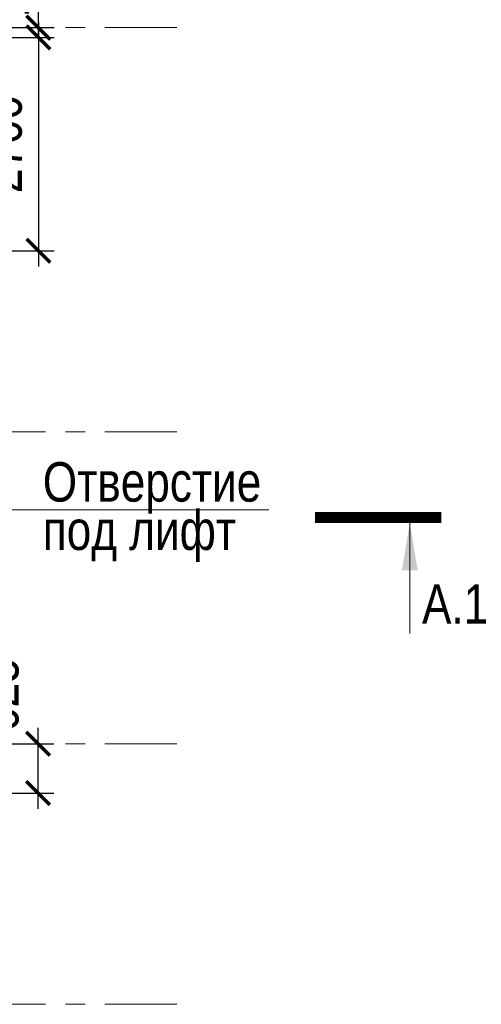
# Model space of a CAD drawing. Header units: inches. Extents: x -7207481 to -7082011, y 6155852 to 6369793.
# Tile 21 of 24: x -7131470 to -7125623, y 6333210 to 6345680. Entities that reach past the tile are written whole.
import ezdxf
from ezdxf.enums import TextEntityAlignment as Align

# ---------------------------------------------------------------- set-up
doc = ezdxf.new("R2010")
doc.units = ezdxf.units.IN
doc.header["$LTSCALE"] = 1000
doc.header["$MEASUREMENT"] = 0
doc.linetypes.add('CENTER', pattern=[2, 1.25, -0.25, 0.25, -0.25])
for name, color, linetype, lineweight in [('СК-100-О(си)', 7, 'CENTER', 15), ('СК-300-Р(азмеры)_ПЛИТЫ', 7, 'Continuous', 20), ('СК-400-Т(екст)', 7, 'Continuous', 20), ('СК-500-С(ечения)', 5, 'Continuous', 40)]:
    doc.layers.add(name, color=color, linetype=linetype, lineweight=lineweight)
doc.styles.add('ARIAL_annotative', font='arial.ttf', dxfattribs={"width": 0.8, "height": 2.5})
doc.styles.add('RUSS', font='arial.ttf', dxfattribs={"width": 0.8})
doc.dimstyles.new('100-200', dxfattribs={"dimscale": 0, "dimtxt": 500, "dimasz": 300, "dimexe": 200, "dimexo": 200, "dimgap": 200, "dimtad": 1, "dimdec": 0, "dimzin": 0, "dimdsep": 46, "dimtxsty": 'RUSS', "dimblk": 'ARCHTICK', "dimcen": 0.096, "dimdle": 200, "dimclrd": 7, "dimclre": 7, "dimclrt": 256, "dimadec": 0, "dimazin": 0, "dimtfac": 1, "dimtdec": 0, "dimtmove": 2, "dimatfit": 3, "dimldrblk": 'OBLIQUE', "dimfxl": 1, "dimtolj": 1, "dimtzin": 0, "dimarcsym": 0})

# ---------------------------------------------------------------- blocks, each defined once
blk = doc.blocks.new('A$C18abd0ee-2эт')
at = {"layer": 'СК-100-О(си)', "linetype": 'CENTER'}
for p, q in [((-25846, 26029.8), (3064.5, 26029.8)), ((-25846, 20909.7), (3064.5, 20909.7)), ((-25846, 16960), (3064.5, 16960)), ((-25846, 13660), (3064.5, 13660))]:
    blk.add_line(p, q, dxfattribs=at)
blk = doc.blocks.new('_ArchTick')
at = {"color": 0, "linetype": 'ByBlock', "const_width": 0.15}
blk.add_lwpolyline([(-0.5, -0.5), (0.5, 0.5)], dxfattribs=at)
blk = doc.blocks.new('*D87')
at = {"layer": 'Defpoints', "color": 0, "transparency": 16777216}
for p in [(-7132887, 6345580), (-7131233, 6345580), (-7132887, 6345455)]:
    blk.add_point(p, dxfattribs=at)
at = {"layer": 'СК-300-Р(азмеры)_ПЛИТЫ', "color": 7, "lineweight": -2, "transparency": 16777216}
for p, q in [((-7131233, 6345580), (-7131233, 6345880)), ((-7132687, 6345580), (-7131033, 6345580)), ((-7131233, 6345455), (-7131233, 6345580)), ((-7132687, 6345455), (-7131033, 6345455)), ((-7131233, 6345455), (-7131233, 6345155))]:
    blk.add_line(p, q, dxfattribs=at)
at = {"layer": 'СК-300-Р(азмеры)_ПЛИТЫ', "color": 7, "lineweight": -2, "transparency": 16777216, "xscale": 300, "yscale": 300, "zscale": 300}
for p, rotation in [((-7131233, 6345580), 270), ((-7131233, 6345455), 90)]:
    blk.add_blockref('_ArchTick', p, dxfattribs=dict(at, rotation=rotation))
at = {"layer": 'СК-300-Р(азмеры)_ПЛИТЫ', "transparency": 16777216, "insert": (-7131598, 6346181), "char_height": 500, "attachment_point": 5, "rotation": 90, "style": 'RUSS'}
blk.add_mtext('\\A1;125', dxfattribs=at)
blk = doc.blocks.new('_Oblique')
at = {"color": 0, "linetype": 'ByBlock', "lineweight": -2}
blk.add_line((-0.5, -0.5), (0.5, 0.5), dxfattribs=at)
blk = doc.blocks.new('*D90')
at = {"layer": 'Defpoints', "color": 0, "transparency": 16777216}
for p in [(-7132887, 6345455), (-7134056, 6342755), (-7131233, 6342755)]:
    blk.add_point(p, dxfattribs=at)
at = {"layer": 'СК-300-Р(азмеры)_ПЛИТЫ', "color": 7, "lineweight": -2, "transparency": 16777216}
for p, q in [((-7131233, 6345655), (-7131233, 6342555)), ((-7132687, 6345455), (-7131033, 6345455)), ((-7133856, 6342755), (-7131033, 6342755))]:
    blk.add_line(p, q, dxfattribs=at)
at = {"layer": 'СК-300-Р(азмеры)_ПЛИТЫ', "color": 7, "lineweight": -2, "transparency": 16777216, "xscale": 300, "yscale": 300, "zscale": 300}
for p, rotation in [((-7131233, 6345455), 90), ((-7131233, 6342755), 270)]:
    blk.add_blockref('_ArchTick', p, dxfattribs=dict(at, rotation=rotation))
at = {"layer": 'СК-300-Р(азмеры)_ПЛИТЫ', "transparency": 16777216, "insert": (-7131689, 6344105), "char_height": 500, "attachment_point": 5, "rotation": 90, "style": 'RUSS'}
blk.add_mtext('\\A1;2700', dxfattribs=at)
blk = doc.blocks.new('*D91')
at = {"layer": 'Defpoints', "color": 0, "transparency": 16777216}
for p in [(-7134056, 6336510), (-7131237, 6336510), (-7134056, 6335885)]:
    blk.add_point(p, dxfattribs=at)
at = {"layer": 'СК-300-Р(азмеры)_ПЛИТЫ', "color": 7, "lineweight": -2, "transparency": 16777216}
for p, q in [((-7131237, 6335685), (-7131237, 6336710)), ((-7133856, 6336510), (-7131037, 6336510)), ((-7133856, 6335885), (-7131037, 6335885))]:
    blk.add_line(p, q, dxfattribs=at)
at = {"layer": 'СК-300-Р(азмеры)_ПЛИТЫ', "color": 7, "lineweight": -2, "transparency": 16777216, "xscale": 300, "yscale": 300, "zscale": 300}
for p, rotation in [((-7131237, 6336510), 90), ((-7131237, 6335885), 270)]:
    blk.add_blockref('_ArchTick', p, dxfattribs=dict(at, rotation=rotation))
at = {"layer": 'СК-300-Р(азмеры)_ПЛИТЫ', "transparency": 16777216, "insert": (-7131731, 6337126), "char_height": 500, "attachment_point": 5, "rotation": 90, "style": 'RUSS'}
blk.add_mtext('\\A1;625', dxfattribs=at)
blk = doc.blocks.new('Сечение')
at = {"layer": 'СК-500-С(ечения)', "linetype": 'Continuous', "lineweight": 15, "ltscale": 100}
blk.add_line((-200, -35), (-200, -735), dxfattribs=at)
at = {"layer": 'СК-500-С(ечения)', "linetype": 'Continuous', "ltscale": 100, "const_width": 70}
blk.add_lwpolyline([(-400, 0), (400, 0)], dxfattribs=at)
at = {"layer": 'СК-500-С(ечения)', "linetype": 'Continuous', "ltscale": 100}
blk.add_solid([(-200, -35), (-250.3, -335.5), (-149.7, -335.5)], dxfattribs=at)
blk = doc.blocks.new('*U269')
at = {"layer": 'СК-400-Т(екст)', "ltscale": 100, "xscale": -0.009999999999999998, "yscale": 0.009999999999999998, "zscale": 0.01, "rotation": 6.149580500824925e-05}
blk.add_blockref('Сечение', (143.109, 0), dxfattribs=at)
at = {"layer": 'СК-500-С(ечения)', "color": 0, "ltscale": 100, "style": 'ARIAL_annotative', "width": 0.8}
blk.add_attdef('НОМЕР_СЕЧЕНИЯ_1_1(НОМЕР_ЛИСТА)', text='', height=2.5, rotation=0.00006, dxfattribs=at).set_placement((1.226, -6.74), align=Align.RIGHT)
blk.add_attdef('НОМЕР_СЕЧЕНИЯ_2_1(НОМЕР_ЛИСТА)', text='', height=2.5, rotation=0.00006, dxfattribs=at).set_placement((145.882, -7.48), align=Align.BOTTOM_LEFT)

msp = doc.modelspace()

# ---------------------------------------------------------------- linework, layer by layer
at = {"layer": 'СК-400-Т(екст)', "color": 7}
msp.add_lwpolyline([(-7131605.6, 6339472.7), (-7128315.7, 6339472.7), (-7128315.7, 6339472.7)], dxfattribs=at)
msp.add_lwpolyline([(-7131605.6, 6339472.7), (-7128315.7, 6339472.7), (-7128315.7, 6339472.7)], dxfattribs=at)

# ---------------------------------------------------------------- block references
msp.add_blockref('A$C18abd0ee-2эт', (-7132545.3, 6319550.4))
at = {"layer": 'СК-500-С(ечения)'}
ref = msp.add_blockref('*U269', (-7155550.2, 6339376.9), dxfattribs=dict(at, xscale=200, yscale=200, zscale=200, rotation=359.9999385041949))
ref.add_attrib('НОМЕР_СЕЧЕНИЯ_2_1(НОМЕР_ЛИСТА)', 'А.1', dxfattribs={"color": 0, "ltscale": 100, "height": 500, "style": 'ARIAL_annotative', "width": 0.8}).set_placement((-7126373.8, 6337881), align=Align.BOTTOM_LEFT)

# ---------------------------------------------------------------- texts
at = {"layer": 'СК-400-Т(екст)', "color": 7, "style": 'RUSS', "width": 0.8}
for s, p in [('Отверстие', (-7131177.1, 6339576.6)), ('Отверстие', (-7131177.1, 6339576.6)), ('под лифт', (-7131177.1, 6338964.6)), ('под лифт', (-7131177.1, 6338964.6))]:
    msp.add_text(s, height=500, dxfattribs=at).set_placement(p)

# ---------------------------------------------------------------- dimensions: what is measured, and where the dimension line sits
at = {"layer": 'СК-300-Р(азмеры)_ПЛИТЫ'}
for base, p1, p2, picture, middle in [((-7131233.4, 6345580.2), (-7132887.4, 6345455.2), (-7132887.4, 6345580.2), '*D87', (-7131598, 6346180.5)), ((-7131236.8, 6336510.4), (-7134055.7, 6335885.4), (-7134055.7, 6336510.4), '*D91', (-7131730.7, 6337125.7))]:
    dim = msp.add_linear_dim(base=base, p1=p1, p2=p2, angle=90, dimstyle='100-200', override={"dimscale": 1}, dxfattribs=at)
    dim.commit()
    dim.dimension.update_dxf_attribs({"geometry": picture, "text_midpoint": middle, "dimtype": 160})
dim = msp.add_linear_dim(base=(-7131233.4, 6342755.2), p1=(-7132886.9, 6345455.2), p2=(-7134055.7, 6342755.2), angle=90, dimstyle='100-200', override={"dimscale": 1}, dxfattribs=at)
dim.commit()
dim.dimension.update_dxf_attribs({"geometry": '*D90', "text_midpoint": (-7131688.7, 6344105.2)})

doc.saveas('drawing.dxf')
